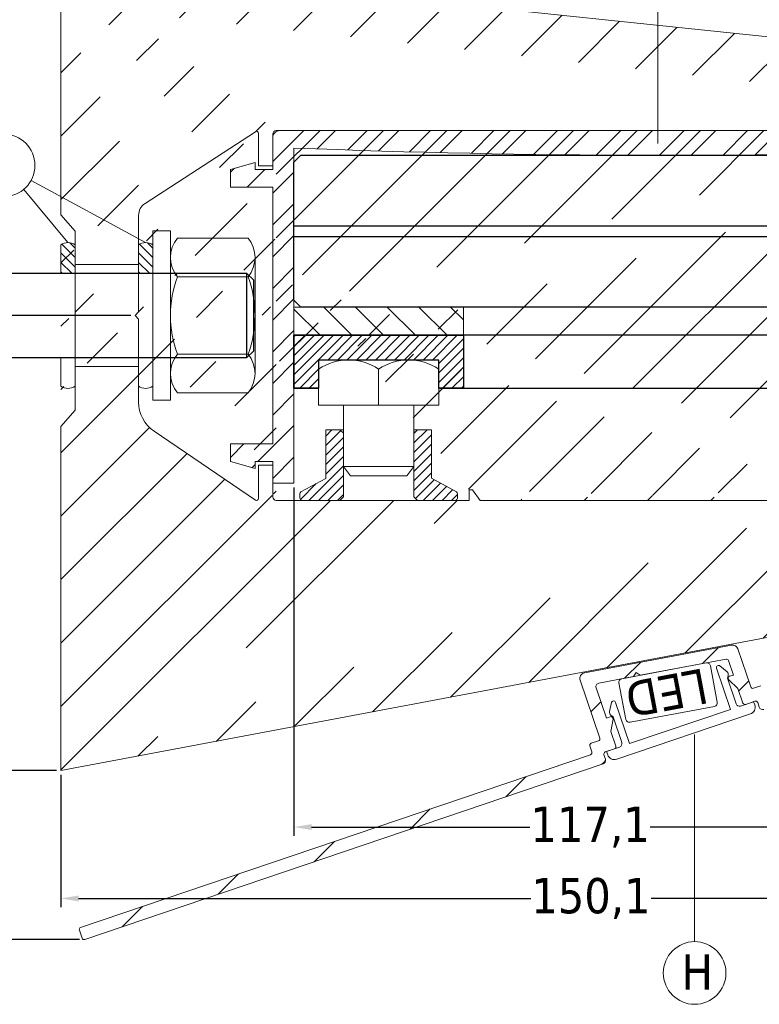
# Model space of a CAD drawing. Header units: millimetres. Extents: x 582 to 4940, y -30 to 2368.
# Tile 7 of 20: x 703 to 808, y 599 to 739. Entities that reach past the tile are written whole.
import ezdxf

# ---------------------------------------------------------------- set-up
doc = ezdxf.new("R2010")
doc.units = ezdxf.units.MM
doc.layers.get('0').update_dxf_attribs({"lineweight": 13})
for name, color, linetype, lineweight in [('CARTER LED', 8, 'Continuous', 13), ('DADO FLANGIATO M10', 33, 'Continuous', 9), ('FISSAGGIO M12', 213, 'Continuous', 9), ('GUARNIZIONI', 7, 'Continuous', 9), ('INDICATORI', 7, 'Continuous', 5), ('LED', 151, 'Continuous', 13), ('PENSILINA MAXI', 8, 'Continuous', 9), ('PLASTICA L GRANDE MAXI', 234, 'Continuous', 9), ('Quote', 5, 'Continuous', 9), ('SPESSORI 4 mm', 5, 'Continuous', 9), ('VITE M10X10', 183, 'Continuous', 9)]:
    doc.layers.add(name, color=color, linetype=linetype, lineweight=lineweight)
doc.layers.add('PLASTICA REGISTRO TRIANGOLARE MAXI', color=87, linetype='Continuous')
doc.layers.add('VETRO', color=140, linetype='Continuous')
doc.styles.get("Standard").update_dxf_attribs({"font": 'TAHOMA.TTF'})
doc.styles.add('STANDARD-Tahoma', font='TAHOMA.TTF')
doc.dimstyles.new('Annotativa millimetri', dxfattribs={"dimscale": 0, "dimtxt": 5, "dimasz": 2.5, "dimexe": 1.25, "dimexo": 0.625, "dimtad": 1, "dimtoh": 1, "dimdec": 1, "dimtxsty": 'Standard', "dimcen": 2.5, "dimclrd": 256, "dimclre": 256, "dimclrt": 7, "dimadec": 0, "dimazin": 0, "dimtfac": 1, "dimtdec": 1, "dimtmove": 0, "dimatfit": 3, "dimfxl": 1, "dimarcsym": 0})

# ---------------------------------------------------------------- blocks, each defined once
blk = doc.blocks.new('*D22')
at = {"layer": 'Defpoints', "color": 0}
for p in [(859.24, 660.76), (709.12, 632.17), (859.24, 614.05)]:
    blk.add_point(p, dxfattribs=at)
at = {"layer": 'Quote', "lineweight": -2}
for p, q in [((859.24, 660.14), (859.24, 612.8)), ((709.12, 631.55), (709.12, 612.8)), ((711.62, 614.05), (775.67, 614.05)), ((856.74, 614.05), (792.7, 614.05))]:
    blk.add_line(p, q, dxfattribs=at)
at = {"layer": 'Quote'}
for points in [[(711.62, 614.47), (711.62, 613.64), (709.12, 614.05)], [(856.74, 613.64), (856.74, 614.47), (859.24, 614.05)]]:
    blk.add_solid(points, dxfattribs=at)
at = {"layer": 'Quote', "color": 7, "insert": (784.18, 614.05), "char_height": 5, "attachment_point": 5}
blk.add_mtext('150,1', dxfattribs=at)
blk = doc.blocks.new('*D23')
at = {"layer": 'Defpoints', "color": 0}
for p in [(742.12, 672.93), (859.24, 660.76), (742.12, 624.17)]:
    blk.add_point(p, dxfattribs=at)
at = {"layer": 'Quote', "lineweight": -2}
for p, q in [((742.12, 672.3), (742.12, 622.92)), ((859.24, 660.14), (859.24, 622.92)), ((744.62, 624.17), (775.55, 624.17)), ((856.74, 624.17), (792.58, 624.17))]:
    blk.add_line(p, q, dxfattribs=at)
at = {"layer": 'Quote'}
for points in [[(744.62, 624.59), (744.62, 623.76), (742.12, 624.17)], [(856.74, 623.76), (856.74, 624.59), (859.24, 624.17)]]:
    blk.add_solid(points, dxfattribs=at)
at = {"layer": 'Quote', "color": 7, "insert": (784.07, 624.17), "char_height": 5, "attachment_point": 5}
blk.add_mtext('117,1', dxfattribs=at)
blk = doc.blocks.new('*D24')
at = {"layer": 'Defpoints', "color": 0}
for p in [(709.12, 746.67), (689.24, 632.17), (709.12, 632.17)]:
    blk.add_point(p, dxfattribs=at)
at = {"layer": 'Quote', "lineweight": -2}
for p, q in [((708.5, 746.67), (687.99, 746.67)), ((689.24, 744.17), (689.24, 673.22)), ((689.24, 634.67), (689.24, 655.99)), ((708.5, 632.17), (687.99, 632.17))]:
    blk.add_line(p, q, dxfattribs=at)
at = {"layer": 'Quote'}
for points in [[(689.66, 744.17), (688.83, 744.17), (689.24, 746.67)], [(688.83, 634.67), (689.66, 634.67), (689.24, 632.17)]]:
    blk.add_solid(points, dxfattribs=at)
at = {"layer": 'Quote', "color": 7, "insert": (689.24, 664.61), "char_height": 5, "attachment_point": 5, "rotation": 90}
blk.add_mtext('114,5', dxfattribs=at)
blk = doc.blocks.new('*D25')
at = {"layer": 'Defpoints', "color": 0}
for p in [(698.61, 696.67), (719.62, 696.67), (709.12, 632.17)]:
    blk.add_point(p, dxfattribs=at)
at = {"layer": 'Quote', "lineweight": -2}
for p, q in [((719, 696.67), (697.36, 696.67)), ((698.61, 694.17), (698.61, 671.4)), ((698.61, 634.67), (698.61, 657.45)), ((708.5, 632.17), (697.36, 632.17))]:
    blk.add_line(p, q, dxfattribs=at)
at = {"layer": 'Quote'}
for points in [[(699.03, 694.17), (698.19, 694.17), (698.61, 696.67)], [(698.19, 634.67), (699.03, 634.67), (698.61, 632.17)]]:
    blk.add_solid(points, dxfattribs=at)
at = {"layer": 'Quote', "color": 7, "insert": (698.61, 664.42), "char_height": 5, "attachment_point": 5, "rotation": 90}
blk.add_mtext('64,5', dxfattribs=at)
blk = doc.blocks.new('*D43')
at = {"layer": 'Defpoints', "color": 0}
for p in [(709.12, 746.67), (679.05, 608.23), (712.39, 608.23)]:
    blk.add_point(p, dxfattribs=at)
at = {"layer": 'Quote', "lineweight": -2}
for p, q in [((708.5, 746.67), (677.8, 746.67)), ((679.05, 744.17), (679.05, 673.32)), ((679.05, 610.73), (679.05, 655.9)), ((711.76, 608.23), (677.8, 608.23))]:
    blk.add_line(p, q, dxfattribs=at)
at = {"layer": 'Quote'}
for points in [[(679.46, 744.17), (678.63, 744.17), (679.05, 746.67)], [(678.63, 610.73), (679.46, 610.73), (679.05, 608.23)]]:
    blk.add_solid(points, dxfattribs=at)
at = {"layer": 'Quote', "color": 7, "insert": (679.05, 664.61), "char_height": 5, "attachment_point": 5, "rotation": 90}
blk.add_mtext('138,4', dxfattribs=at)

msp = doc.modelspace()

# ---------------------------------------------------------------- hatches: boundary and pattern name
h = msp.add_hatch()
h.set_pattern_fill('ANSI31', color=256, scale=2, style=0)
h.set_pattern_definition([(45, (400.196, -8.899), (-4.49013, 4.49013), [])])
edge = h.paths.add_edge_path()
edge.add_line((720.12, 703.92), (711.12, 703.92))
edge.add_line((720.12, 689.42), (711.12, 689.42))
edge.add_arc((857.91, 730.04), 1, 1, 84.3774)
edge.add_arc((857.32, 724.72), 0.35, 0, 90)
edge.add_line((852.52, 725.07), (857.32, 725.07))
edge.add_arc((852.52, 724.72), 0.35, 90, 180)
edge.add_arc((858.53, 723.37), 0.5, 270, 361)
edge.add_line((856.77, 722.87), (858.53, 722.87))
edge.add_arc((856.77, 723.22), 0.35, 180, 270)
edge.add_line((856.42, 723.47), (856.42, 723.22))
edge.add_arc((856.52, 723.47), 0.1, 90.0001, 179.9999)
edge.add_line((857.32, 723.57), (856.52, 723.57))
edge.add_arc((857.32, 723.92), 0.35, 270, 360)
edge.add_arc((852.52, 723.92), 0.35, 180, 270)
edge.add_line((853.32, 723.57), (852.52, 723.57))
edge.add_arc((853.32, 723.47), 0.1, 0, 90)
edge.add_line((853.42, 723.22), (853.42, 723.47))
edge.add_arc((853.07, 723.22), 0.35, 269.9999, 360)
edge.add_line((849.56, 668.9), (849.48, 668.9))
edge.add_line((850.57, 668.8), (849.56, 668.9))
edge.add_arc((850.54, 668.5), 0.3, 0, 84.2929)
edge.add_line((850.84, 660.24), (850.84, 668.5))
edge.add_arc((850.54, 660.24), 0.3, 275.7071, 360)
edge.add_line((849.56, 659.84), (850.57, 659.94))
edge.add_line((849.48, 659.84), (849.56, 659.84))
edge.add_line((842.42, 671.97), (842.42, 670.47))
edge.add_line((842.92, 671.97), (842.42, 671.97))
edge.add_line((843.92, 670.56), (842.92, 671.97))
edge.add_line((843.97, 670.39), (843.92, 670.56))
edge.add_line((843.97, 669.08), (843.97, 670.39))
edge.add_arc((844.27, 669.08), 0.3, 180, 270)
edge.add_line((848.8, 668.78), (844.27, 668.78))
edge.add_line((848.88, 668.79), (848.8, 668.78))
edge.add_line((848.77, 659.96), (848.86, 659.95))
edge.add_line((844.27, 659.96), (848.77, 659.96))
edge.add_arc((844.27, 659.66), 0.3, 90.0543, 179.9457)
edge.add_line((843.97, 658.03), (843.97, 659.66))
edge.add_arc((843.47, 658.03), 0.5, 280.6826, 360.0219)
edge.add_line((849.48, 668.9), (848.88, 668.79))
edge.add_line((848.86, 659.95), (849.48, 659.84))
edge.add_line((859.03, 723.38), (858.91, 730.05))
edge.add_line((857.67, 724.72), (857.67, 723.92))
edge.add_line((852.17, 723.92), (852.17, 724.72))
edge.add_arc((709.47, 740.37), 0.35, 90.0001, 179.9999)
edge.add_line((709.72, 740.72), (709.47, 740.72))
edge.add_arc((709.72, 740.62), 0.1, 0.0001, 89.9999)
edge.add_line((709.82, 739.82), (709.82, 740.62))
edge.add_arc((710.17, 739.82), 0.35, 180.0001, 269.9999)
edge.add_line((710.97, 739.47), (710.17, 739.47))
edge.add_arc((710.97, 739.82), 0.35, 270.0001, 359.9999)
edge.add_line((711.32, 744.62), (711.32, 739.82))
edge.add_arc((710.97, 744.62), 0.35, 0, 90)
edge.add_line((710.17, 744.97), (710.97, 744.97))
edge.add_arc((710.17, 744.62), 0.35, 90, 180)
edge.add_line((709.82, 743.82), (709.82, 744.62))
edge.add_arc((709.72, 743.82), 0.1, 270, 360)
edge.add_line((709.47, 743.72), (709.72, 743.72))
edge.add_arc((709.47, 744.07), 0.35, 180.0001, 269.9999)
edge.add_line((709.12, 746.67), (709.12, 744.07))
edge.add_line((766.92, 671.97), (766.92, 670.47))
edge.add_line((767.42, 671.97), (766.92, 671.97))
edge.add_line((768.48, 670.47), (767.42, 671.97))
edge.add_line((815.92, 670.47), (768.48, 670.47))
edge.add_line((816.92, 671.97), (815.92, 670.47))
edge.add_line((817.42, 671.97), (816.92, 671.97))
edge.add_line((817.42, 670.48), (817.42, 671.97))
edge.add_line((720.12, 704.02), (720.12, 710.86))
edge.add_arc((736.82, 722.47), 0.3, 0, 123.0879)
edge.add_line((721.03, 712.54), (736.66, 722.72))
edge.add_arc((722.12, 710.86), 2, 123.0879, 180)
edge.add_arc((725.12, 684.41), 5, 180, 235.7552)
edge.add_line((736.66, 670.51), (722.31, 680.28))
edge.add_arc((736.82, 670.76), 0.3, 235.7552, 360.0063)
edge.add_line((737.12, 675.47), (737.12, 670.76))
edge.add_line((739.12, 675.47), (737.12, 675.47))
edge.add_line((739.12, 670.97), (739.12, 675.47))
edge.add_arc((739.62, 670.97), 0.5, 180.0063, 270)
edge.add_arc((739.62, 722.37), 0.5, 89.9999, 180)
edge.add_line((739.12, 717.87), (739.12, 722.37))
edge.add_line((737.12, 717.87), (739.12, 717.87))
edge.add_line((737.12, 722.47), (737.12, 717.87))
edge.add_line((711.12, 683.23), (709.12, 680.92))
edge.add_line((709.12, 710.95), (711.12, 708.64))
edge.add_line((709.12, 680.92), (709.12, 632.17))
edge.add_line((766.92, 670.47), (739.62, 670.47))
edge.add_line((709.12, 740.37), (709.12, 710.95))
edge.add_line((842.42, 670.47), (817.42, 670.48))
edge.add_line((709.12, 632.17), (843.57, 657.53))
edge.add_line((858.01, 731.03), (709.12, 746.67))
edge.add_line((739.62, 722.87), (853.07, 722.87))
edge.add_line((720.12, 684.41), (720.12, 689.42))
edge.add_line((711.12, 689.42), (711.12, 683.23))
edge.add_line((711.12, 708.64), (711.12, 703.92))
h = msp.add_hatch()
h.set_pattern_fill('ANSI31', color=256, scale=2, style=0)
edge = h.paths.add_edge_path()
edge.add_line((855.39, 686.16), (855.19, 685.96))
edge.add_line((855.19, 685.96), (853.44, 685.96))
edge.add_line((853.44, 685.96), (853.14, 686.26))
edge.add_line((853.14, 686.26), (852.84, 685.96))
edge.add_line((852.84, 685.96), (851.68, 685.96))
edge.add_arc((851.68, 686.46), 0.5, 180, 270, ccw=False)
edge.add_line((851.18, 686.46), (851.18, 688.86))
edge.add_arc((851.68, 688.86), 0.5, 90, 180, ccw=False)
edge.add_line((851.68, 689.36), (853.28, 689.36))
edge.add_arc((853.28, 689.01), 0.35, 0.0001, 89.9999, ccw=False)
edge.add_line((853.63, 689.01), (853.63, 688.76))
edge.add_arc((853.53, 688.76), 0.1, 270, 360, ccw=False)
edge.add_line((853.53, 688.66), (852.73, 688.66))
edge.add_arc((852.73, 688.31), 0.35, 90, 180)
edge.add_line((852.38, 688.31), (852.38, 687.51))
edge.add_arc((852.73, 687.51), 0.35, 180, 270)
edge.add_line((852.73, 687.16), (857.53, 687.16))
edge.add_arc((857.53, 687.51), 0.35, 270, 360)
edge.add_line((857.88, 687.51), (857.88, 688.31))
edge.add_arc((857.53, 688.31), 0.35, 0, 90)
edge.add_line((857.53, 688.66), (856.73, 688.66))
edge.add_arc((856.73, 688.76), 0.1, 180.0001, 269.9999, ccw=False)
edge.add_line((856.63, 688.76), (856.63, 689.01))
edge.add_arc((856.98, 689.01), 0.35, 90, 180, ccw=False)
edge.add_line((856.98, 689.36), (858.74, 689.36))
edge.add_arc((858.74, 688.86), 0.5, 0, 90, ccw=False)
edge.add_line((859.24, 688.86), (859.24, 660.14))
edge.add_arc((856.24, 660.14), 3, 288.7261, 360, ccw=False)
edge.add_line((857.21, 657.3), (808.66, 640.84))
edge.add_arc((808.5, 641.32), 0.5, 198.726, 288.726, ccw=False)
edge.add_line((808.03, 641.16), (807.8, 641.82))
edge.add_arc((807.52, 641.72), 0.3, 18.7261, 108.726)
edge.add_line((807.42, 642.01), (806.1, 641.56))
edge.add_arc((806, 641.84), 0.3, 198.726, 288.726, ccw=False)
edge.add_line((805.72, 641.74), (805.01, 643.83))
edge.add_line((805.01, 643.83), (803.71, 645.03))
edge.add_arc((803.92, 645.25), 0.3, 108.726, 227.1395, ccw=False)
edge.add_line((803.82, 645.54), (804.37, 645.72))
edge.add_line((804.37, 645.72), (803.67, 647.77))
edge.add_arc((803.39, 647.68), 0.3, 18.7261, 100.6826)
edge.add_line((803.33, 647.97), (791.17, 645.68))
edge.add_line((791.17, 645.68), (790.59, 646.08))
edge.add_line((790.59, 646.08), (790.19, 645.49))
edge.add_line((790.19, 645.49), (785.3, 644.57))
edge.add_arc((785.39, 644.08), 0.5, 100.6826, 198.7259)
edge.add_line((784.92, 643.92), (786.37, 639.62))
edge.add_line((786.37, 639.62), (786.92, 639.81))
edge.add_arc((787.02, 639.52), 0.3, -9.6874, 108.726, ccw=False)
edge.add_line((787.31, 639.47), (787.01, 637.73))
edge.add_line((787.01, 637.73), (787.72, 635.64))
edge.add_arc((787.44, 635.55), 0.3, -71.2739, 18.726, ccw=False)
edge.add_line((787.53, 635.26), (786.21, 634.81))
edge.add_arc((786.3, 634.53), 0.3, 108.726, 198.726)
edge.add_line((786.02, 634.43), (786.24, 633.77))
edge.add_arc((785.77, 633.61), 0.5, -71.274, 18.726, ccw=False)
edge.add_line((785.93, 633.14), (712.49, 608.24))
edge.add_arc((712.4, 608.53), 0.3, 198.7261, 288.726, ccw=False)
edge.add_line((712.11, 608.43), (711.73, 609.57))
edge.add_arc((712.01, 609.66), 0.3, 108.726, 198.726, ccw=False)
edge.add_line((711.91, 609.95), (784.12, 634.42))
edge.add_arc((784.03, 634.71), 0.3, 288.726, 378.726)
edge.add_line((784.31, 634.81), (784.02, 635.66))
edge.add_arc((784.31, 635.75), 0.3, 108.726, 198.726, ccw=False)
edge.add_line((784.21, 636.04), (785.25, 636.39))
edge.add_arc((785.15, 636.68), 0.3, 288.726, 378.726)
edge.add_line((785.44, 636.77), (782.66, 644.98))
edge.add_arc((783.41, 645.23), 0.8, 100.6826, 198.726, ccw=False)
edge.add_line((783.27, 646.02), (804.11, 649.95))
edge.add_arc((804.26, 649.16), 0.8, 18.7261, 100.6826, ccw=False)
edge.add_line((805.01, 649.42), (806.84, 644.03))
edge.add_arc((807.13, 644.12), 0.3, 198.7261, 288.726)
edge.add_line((807.22, 643.84), (808.26, 644.19))
edge.add_arc((808.36, 643.91), 0.3, 18.726, 108.726, ccw=False)
edge.add_line((808.64, 644), (808.93, 643.15))
edge.add_arc((809.22, 643.25), 0.3, 198.7261, 288.726)
edge.add_line((809.31, 642.96), (851.24, 657.18))
edge.add_arc((851.14, 657.46), 0.3, 288.726, 450)
edge.add_line((851.14, 657.76), (845.19, 657.76))
edge.add_line((845.19, 657.76), (845.19, 658.66))
edge.add_arc((844.89, 658.66), 0.3, 360, 450)
edge.add_line((844.89, 658.96), (844.19, 658.96))
edge.add_line((844.19, 658.96), (844.19, 659.35))
edge.add_line((844.19, 659.35), (845.17, 660))
edge.add_arc((845.34, 659.75), 0.3, 45, 123.2359, ccw=False)
edge.add_arc((845.76, 660.17), 0.3, 225, 315)
edge.add_arc((846.19, 659.75), 0.3, 45, 135, ccw=False)
edge.add_arc((846.61, 660.17), 0.3, 225, 315)
edge.add_arc((847.04, 659.75), 0.3, 45, 135, ccw=False)
edge.add_arc((847.46, 660.17), 0.3, 225, 315)
edge.add_arc((847.88, 659.75), 0.3, 45, 135, ccw=False)
edge.add_arc((848.31, 660.17), 0.3, 225, 315)
edge.add_line((848.52, 659.96), (848.73, 660.05))
edge.add_arc((848.73, 659.75), 0.3, 0, 90, ccw=False)
edge.add_line((849.03, 659.75), (849.03, 658.96))
edge.add_line((849.03, 658.96), (856.94, 658.96))
edge.add_arc((856.94, 659.46), 0.5, 270, 360)
edge.add_line((857.44, 659.46), (857.44, 669.79))
edge.add_arc((857.04, 669.79), 0.4, 0, 180)
edge.add_line((856.64, 669.79), (849.03, 669.79))
edge.add_line((849.03, 669.79), (849.03, 669))
edge.add_arc((848.73, 669), 0.3, -90, 0, ccw=False)
edge.add_line((848.73, 668.7), (848.52, 668.79))
edge.add_arc((848.31, 668.57), 0.3, 45, 135)
edge.add_arc((847.88, 669), 0.3, 225, 315, ccw=False)
edge.add_arc((847.46, 668.57), 0.3, 45, 135)
edge.add_arc((847.04, 669), 0.3, 225, 315, ccw=False)
edge.add_arc((846.61, 668.57), 0.3, 45, 135)
edge.add_arc((846.19, 669), 0.3, 225, 315, ccw=False)
edge.add_arc((845.76, 668.57), 0.3, 45, 135)
edge.add_arc((845.34, 669), 0.3, 236.7641, 315, ccw=False)
edge.add_line((845.17, 668.75), (844.12, 669.43))
edge.add_arc((844.29, 669.69), 0.3, 90, 236.7641, ccw=False)
edge.add_line((844.29, 669.99), (844.89, 669.99))
edge.add_arc((844.89, 670.29), 0.3, 270, 359.9963)
edge.add_line((845.19, 670.29), (845.19, 670.99))
edge.add_line((845.19, 670.99), (857.14, 670.99))
edge.add_arc((857.14, 671.29), 0.3, 270, 360)
edge.add_line((857.44, 671.29), (857.44, 685.46))
edge.add_arc((856.94, 685.46), 0.5, 0, 90)
edge.add_line((856.94, 685.96), (855.59, 685.96))
edge.add_line((855.59, 685.96), (855.39, 686.16))
at = {"layer": 'DADO FLANGIATO M10'}
h = msp.add_hatch(dxfattribs=at)
h.set_pattern_fill('ANSI31', color=256, scale=0.3, style=0)
h.set_pattern_definition([(45, (447.0939, 362.5409), (-0.6735192, 0.6735192), [])])
edge = h.paths.add_edge_path()
edge.add_line((746.62, 673.58), (743.12, 671.67))
edge.add_arc((743.31, 671.4), 0.338, 124.8086, 180.7384)
edge.add_line((742.97, 671.39), (742.97, 670.8))
edge.add_arc((743.29, 670.79), 0.318, 177.7104, 267.5151)
edge.add_line((743.28, 670.47), (748.62, 670.47))
edge.add_line((748.62, 670.47), (749.12, 670.97))
edge.add_line((749.12, 670.97), (749.12, 679.97))
edge.add_line((749.12, 679.97), (748.62, 680.47))
edge.add_line((748.62, 680.47), (746.62, 680.47))
edge.add_line((746.62, 680.47), (746.62, 673.58))
edge = h.paths.add_edge_path()
edge.add_line((761.62, 673.6), (761.62, 680.47))
edge.add_line((761.62, 680.47), (759.62, 680.47))
edge.add_line((759.62, 680.47), (759.12, 679.97))
edge.add_line((759.12, 679.97), (759.12, 670.97))
edge.add_line((759.12, 670.97), (759.62, 670.47))
edge.add_line((759.62, 670.47), (764.97, 670.47))
edge.add_arc((764.95, 670.79), 0.318, 272.4849, 362.2896)
edge.add_line((765.27, 670.8), (765.27, 671.39))
edge.add_arc((764.93, 671.4), 0.338, 359.2614, 415.1915)
edge.add_line((765.13, 671.67), (761.62, 673.6))
at = {"layer": 'GUARNIZIONI'}
h = msp.add_hatch(dxfattribs=at)
h.set_pattern_fill('ANSI31', color=256, scale=0.3, angle=270, style=0)
h.set_pattern_definition([(315, (-11.246, 790.10105), (0.6735192, 0.6735192), [])])
h.paths.add_polyline_path([(709.12, 706.67, -0.327803), (711.12, 706.67), (711.12, 702.67), (709.12, 702.67)])
h.paths.add_polyline_path([(709.12, 686.67, 0.327803), (711.12, 686.67), (711.12, 690.67), (709.12, 690.67)], flags=16)
h.paths.add_polyline_path([(709.12, 690.67), (711.12, 690.67), (711.12, 686.67, -0.327803), (709.12, 686.67)])
h = msp.add_hatch(dxfattribs=at)
h.set_pattern_fill('ANSI31', color=256, scale=0.3, angle=270, style=0)
h.set_pattern_definition([(315, (-0.2457, 790.10105), (0.6735192, 0.6735192), [])])
h.paths.add_polyline_path([(720.12, 706.67, -0.327803), (722.12, 706.67), (722.12, 702.67), (720.12, 702.67)])
h.paths.add_polyline_path([(720.12, 686.67, 0.327803), (722.12, 686.67), (722.12, 690.67), (720.12, 690.67)], flags=16)
h.paths.add_polyline_path([(720.12, 690.67), (722.12, 690.67), (722.12, 686.67, -0.327803), (720.12, 686.67)])
at = {"layer": 'PLASTICA L GRANDE MAXI'}
h = msp.add_hatch(dxfattribs=at)
h.set_pattern_fill('ANSI31', color=256, style=0)
h.set_pattern_definition([(45, (324.5972, 627.2436), (-2.245064, 2.245064), [])])
edge = h.paths.add_edge_path()
edge.add_arc((795.02, 2077.14), 1357.76, 267.76718, 271.97323)
edge.add_line((841.77, 720.18), (849.82, 720.18))
edge.add_line((849.82, 720.18), (849.82, 720.18))
edge.add_arc((849.82, 720.48), 0.3, 270, 360)
edge.add_line((850.12, 720.48), (850.12, 720.48))
edge.add_line((850.12, 720.48), (850.12, 722.87))
edge.add_line((850.12, 722.87), (740.12, 722.87))
edge.add_arc((740.12, 721.87), 1, 90, 180)
edge.add_line((739.12, 721.87), (739.12, 720.53))
edge.add_line((739.12, 720.53), (739.12, 717.37))
edge.add_line((739.12, 717.37), (736.62, 717.37))
edge.add_line((736.62, 717.37), (736.62, 718.37))
edge.add_line((736.62, 718.37), (733.12, 717.37))
edge.add_line((733.12, 717.37), (733.12, 714.87))
edge.add_line((733.12, 714.87), (739.12, 714.87))
edge.add_line((739.12, 714.87), (739.12, 678.47))
edge.add_line((739.12, 678.47), (733.12, 678.47))
edge.add_line((733.12, 678.47), (733.12, 675.97))
edge.add_line((733.12, 675.97), (736.62, 674.97))
edge.add_line((736.62, 674.97), (736.62, 675.97))
edge.add_line((736.62, 675.97), (739.12, 675.97))
edge.add_line((739.12, 675.97), (739.12, 672.93))
edge.add_line((739.12, 672.93), (742.12, 672.93))
edge.add_line((742.12, 672.93), (742.12, 720.4))
at = {"layer": 'PLASTICA REGISTRO TRIANGOLARE MAXI'}
h = msp.add_hatch(dxfattribs=at)
h.set_pattern_fill('ANSI31', color=256, scale=0.3, style=0)
h.paths.add_polyline_path([(745.62, 686.36), (742.12, 686.36), (742.12, 693.86), (766.12, 693.86), (766.12, 686.36), (762.62, 686.36), (762.62, 690.36), (745.62, 690.36)])
at = {"layer": 'SPESSORI 4 mm'}
h = msp.add_hatch(dxfattribs=at)
h.set_pattern_fill('ANSI31', color=256, angle=90, style=0)
h.set_pattern_definition([(135, (1229.553, 650.1795), (-2.245064, -2.245064), [])])
h.paths.add_polyline_path([(742.12, 693.86), (742.12, 697.86), (766.12, 697.86), (766.12, 693.86), (745.12, 693.86)])

# ---------------------------------------------------------------- linework, layer by layer
for p, q in [((793.65, 761.88), (793.65, 721.04)), ((710.12, 707), (703.85, 714.53)), ((704.9, 715.82), (721.12, 707)), ((798.87, 607.94), (798.87, 637.31))]:
    msp.add_line(p, q)
at = {"layer": 'CARTER LED'}
msp.add_lwpolyline([(808.66, 640.84, -0.414214), (808.03, 641.16), (807.8, 641.82, 0.414213), (807.42, 642.01), (806.1, 641.56, -0.414214), (805.72, 641.74), (805.01, 643.83), (803.71, 645.03, -0.568156), (803.82, 645.54), (804.37, 645.72), (803.67, 647.77, 0.373668), (803.33, 647.97), (791.17, 645.68), (790.59, 646.08), (790.19, 645.49), (785.3, 644.57, 0.455955), (784.92, 643.92), (786.37, 639.62), (786.92, 639.81, -0.568156), (787.31, 639.47), (787.01, 637.73), (787.72, 635.64, -0.414213), (787.53, 635.26), (786.21, 634.81, 0.414214), (786.02, 634.43), (786.24, 633.77, -0.414214), (785.93, 633.14), (712.49, 608.24, -0.414213), (712.11, 608.43), (711.73, 609.57, -0.414214), (711.91, 609.95), (784.12, 634.42, 0.414214), (784.31, 634.81), (784.02, 635.66, -0.414214), (784.21, 636.04), (785.25, 636.39, 0.414214), (785.44, 636.77), (782.66, 644.98, -0.455955), (783.27, 646.02), (804.11, 649.95, -0.373668), (805.01, 649.42), (806.84, 644.03, 0.414213), (807.22, 643.84), (808.26, 644.19, -0.414214)], format="xyb", dxfattribs=at)
at = {"layer": 'DADO FLANGIATO M10'}
for p, q in [((748.62, 680.47), (749.12, 680.47)), ((759.62, 680.47), (759.12, 680.47)), ((759.62, 670.47), (748.62, 670.47))]:
    msp.add_line(p, q, dxfattribs=at)
for points in [[(746.62, 673.58), (743.12, 671.67, 0.249003), (742.97, 671.39), (742.97, 670.8, 0.413215), (743.28, 670.47), (748.62, 670.47), (749.12, 670.97), (749.12, 679.97), (748.62, 680.47), (746.62, 680.47)], [(761.62, 673.6), (761.62, 680.47), (759.62, 680.47), (759.12, 679.97), (759.12, 670.97), (759.62, 670.47), (764.97, 670.47, 0.413216), (765.27, 670.8), (765.27, 671.39, 0.249004), (765.13, 671.67)]]:
    msp.add_lwpolyline(points, format="xyb", close=True, dxfattribs=at)
at = {"layer": 'FISSAGGIO M12'}
for p, q in [((735.62, 707.64), (725.62, 707.64)), ((724.62, 704.9), (724.62, 688.45)), ((736.62, 688.45), (736.62, 704.9)), ((725.62, 702.16), (735.62, 702.16)), ((725.62, 691.19), (735.62, 691.19)), ((725.62, 685.7), (735.62, 685.7))]:
    msp.add_line(p, q, dxfattribs=at)
at = {"layer": 'FISSAGGIO M12', "elevation": -407.66}
msp.add_lwpolyline([(722.12, 708.67), (724.62, 708.67), (724.62, 684.67), (722.12, 684.67)], close=True, dxfattribs=at)
at = {"layer": 'FISSAGGIO M12', "linetype": 'ByBlock', "lineweight": -2, "elevation": -407.66}
for points in [[(597.42, 702.67), (735.42, 702.67)], [(735.42, 690.67), (597.42, 690.67)]]:
    msp.add_lwpolyline(points, dxfattribs=at)
at = {"layer": 'FISSAGGIO M12', "linetype": 'ByBlock', "lineweight": -2}
msp.add_lwpolyline([(736.42, 701.67), (735.42, 702.67), (735.42, 690.67), (736.42, 691.67)], close=True, dxfattribs=at)
at = {"layer": 'FISSAGGIO M12'}
for centre, radius, start, end in [((728.88, 704.9, -407.66), 4.26, 139.932, 220.068), ((732.36, 704.9, -407.66), 4.26, 319.932, 40.068), ((740.17, 696.67, -407.66), 15.54, 159.3345, 200.6655), ((721.08, 696.67, -407.66), 15.54, 339.3345, 20.6655), ((728.88, 688.45, -407.66), 4.26, 139.932, 220.068), ((732.36, 688.45, -407.66), 4.26, 319.932, 40.068)]:
    msp.add_arc(centre, radius, start, end, dxfattribs=at)
at = {"layer": 'GUARNIZIONI', "color": 0, "elevation": -407.66}
for points in [[(711.12, 706.67, 0.327803), (709.12, 706.67), (709.12, 702.67), (711.12, 702.67), (711.12, 706.67)], [(722.12, 706.67, 0.327803), (720.12, 706.67), (720.12, 702.67), (722.12, 702.67), (722.12, 706.67)], [(711.12, 686.67, -0.327803), (709.12, 686.67), (709.12, 690.67), (711.12, 690.67), (711.12, 686.67)], [(722.12, 686.67, -0.327803), (720.12, 686.67), (720.12, 690.67), (722.12, 690.67), (722.12, 686.67)]]:
    msp.add_lwpolyline(points, format="xyb", dxfattribs=at)
at = {"layer": 'INDICATORI', "color": 0}
for centre in [(701, 717.94), (798.87, 603.49)]:
    msp.add_circle(centre, 4.44, dxfattribs=at)
at = {"layer": 'LED', "elevation": -407.66}
for points in [[(801.98, 646.69, -0.758991), (802.46, 647.02), (803.46, 646.18, -0.289083), (803.62, 645.67), (803.52, 645.27), (804.75, 641.63, 0.414214), (805.39, 641.32), (807.23, 641.94), (807.39, 641.47, -0.414214), (806.77, 640.2), (787.83, 633.78, -0.414214), (786.56, 634.41), (786.4, 634.88), (788.24, 635.51, 0.414214), (788.56, 636.14), (787.32, 639.78), (787, 640.03, -0.289083), (786.82, 640.53), (787.1, 641.81, -0.758991), (787.68, 641.84), (789.66, 635.99), (803.97, 640.84)], [(800.52, 647.44), (788.55, 645.19, 0.414214), (788.15, 644.6), (789.13, 639.41, 0.414214), (789.72, 639.02), (801.68, 641.27, 0.414214), (802.08, 641.86), (801.1, 647.04, 0.414214)]]:
    msp.add_lwpolyline(points, format="xyb", close=True, dxfattribs=at)
at = {"layer": 'PENSILINA MAXI'}
for p, q in [((858.01, 731.03, -407.66), (709.12, 746.67, -407.66)), ((709.12, 740.37, -407.66), (709.12, 710.95, -407.66)), ((739.62, 722.87, -407.66), (853.07, 722.87, -407.66)), ((721.03, 712.54, -407.66), (736.66, 722.72, -407.66)), ((737.12, 722.47, -407.66), (737.12, 717.87, -407.66)), ((739.12, 717.87, -407.66), (739.12, 722.37, -407.66)), ((737.12, 717.87, -407.66), (739.12, 717.87, -407.66)), ((709.12, 710.95, -407.66), (711.12, 708.64, -407.66)), ((720.12, 704.02, -407.66), (720.12, 710.86, -407.66)), ((711.12, 708.64, -407.66), (711.12, 703.92)), ((720.12, 703.92), (711.12, 703.92)), ((720.12, 689.42), (711.12, 689.42)), ((711.12, 689.42), (711.12, 683.23, -407.66)), ((720.12, 684.41, -407.66), (720.12, 689.42)), ((711.12, 683.23, -407.66), (709.12, 680.92, -407.66)), ((709.12, 680.92, -407.66), (709.12, 632.17, -407.66)), ((736.66, 670.51, -407.66), (722.31, 680.28, -407.66)), ((739.12, 675.47, -407.66), (737.12, 675.47, -407.66)), ((737.12, 675.47, -407.66), (737.12, 670.76, -407.66)), ((739.12, 670.97, -407.66), (739.12, 675.47, -407.66)), ((767.42, 671.97, -407.66), (766.92, 671.97, -407.66)), ((766.92, 671.97, -407.66), (766.92, 670.47, -407.66)), ((768.48, 670.47, -407.66), (767.42, 671.97, -407.66)), ((766.92, 670.47, -407.66), (739.62, 670.47, -407.66)), ((815.92, 670.47, -407.66), (768.48, 670.47, -407.66)), ((709.12, 632.17, -407.66), (843.57, 657.53, -407.66))]:
    msp.add_line(p, q, dxfattribs=at)
for points in [[(720.12, 684.41), (720.12, 696.17), (719.62, 696.67), (720.12, 697.17), (720.12, 710.86)], [(711.12, 708.64), (711.12, 683.23)]]:
    msp.add_lwpolyline(points, dxfattribs=at)
for centre, radius, start, end in [((739.62, 722.37, -407.66), 0.5, 89.9999, 180), ((736.82, 722.47, -407.66), 0.3, 0, 123.0879), ((722.12, 710.86, -407.66), 2, 123.0879, 180), ((725.12, 684.41, -407.66), 5, 180, 235.7552), ((736.82, 670.76, -407.66), 0.3, 235.7552, 0.0063), ((739.62, 670.97, -407.66), 0.5, 180.0063, 270)]:
    msp.add_arc(centre, radius, start, end, dxfattribs=at)
at = {"layer": 'PLASTICA L GRANDE MAXI', "elevation": -407.66}
for points in [[(850.12, 722.87), (740.12, 722.87, 0.414214), (739.12, 721.87), (739.12, 720.53), (739.12, 717.37), (736.62, 717.37), (736.62, 718.37), (733.12, 717.37), (733.12, 714.87), (739.12, 714.87), (739.12, 678.47), (733.12, 678.47), (733.12, 675.97), (736.62, 674.97), (736.62, 675.97), (739.12, 675.97), (739.12, 672.93), (742.12, 672.93), (742.12, 720.4)], [(742.12, 720.4, 0.018354), (841.77, 720.18)]]:
    msp.add_lwpolyline(points, format="xyb", dxfattribs=at)
at = {"layer": 'PLASTICA REGISTRO TRIANGOLARE MAXI'}
msp.add_lwpolyline([(745.62, 686.36), (742.12, 686.36), (742.12, 693.86), (766.12, 693.86), (766.12, 686.36), (762.62, 686.36), (762.62, 690.36), (745.62, 690.36)], close=True, dxfattribs=at)
msp.add_lwpolyline([(762.62, 686.36), (843.62, 686.36), (843.62, 693.86), (742.12, 693.86), (742.12, 686.36), (745.62, 686.36)], dxfattribs=at)
at = {"layer": 'SPESSORI 4 mm', "elevation": -407.66}
msp.add_lwpolyline([(742.12, 693.86), (742.12, 697.86), (766.12, 697.86), (766.12, 693.86)], close=True, dxfattribs=at)
at = {"layer": 'VETRO'}
for p, q in [((742.12, 709.36), (915.78, 709.36)), ((742.12, 707.87), (915.78, 707.87))]:
    msp.add_line(p, q, dxfattribs=at)
at = {"layer": 'VETRO', "elevation": -407.66}
msp.add_lwpolyline([(915.78, 697.86), (743.12, 697.86), (742.12, 698.86), (742.12, 718.38), (743.12, 719.38), (915.78, 719.38)], dxfattribs=at)
at = {"layer": 'VITE M10X10'}
for p, q in [((754.12, 689.08), (754.12, 683.96)), ((749.12, 683.96), (759.12, 683.96)), ((749.12, 675.29), (759.12, 675.29))]:
    msp.add_line(p, q, dxfattribs=at)
msp.add_lwpolyline([(749.12, 675.29), (750.12, 673.96), (758.12, 673.96), (759.12, 675.29), (759.12, 683.96), (762.62, 683.96), (762.62, 690.36), (745.62, 690.36), (745.62, 683.96), (749.12, 683.96)], close=True, dxfattribs=at)
for centre in [(749.87, 682.66, -407.66), (758.37, 682.66, -407.66)]:
    msp.add_arc(centre, 7.7, 56.5023, 123.4977, dxfattribs=at)

# ---------------------------------------------------------------- texts
at = {"layer": 'INDICATORI', "color": 0, "insert": (797.03, 606.13), "char_height": 5, "width": 4.1965, "attachment_point": 1, "style": 'STANDARD-Tahoma'}
msp.add_mtext('H', dxfattribs=at)
at = {"layer": 'LED', "insert": (801.06, 641.79, -407.66), "char_height": 2.5, "width": 12.1743, "attachment_point": 1, "rotation": 190.6826}
msp.add_mtext('{\\H2x;LED}', dxfattribs=at)

# ---------------------------------------------------------------- dimensions: what is measured, and where the dimension line sits
at = {"layer": 'Quote'}
for base, p2, picture, middle in [((679.05, 608.23), (712.39, 608.23), '*D43', (679.05, 664.61)), ((689.24, 632.17), (709.12, 632.17), '*D24', (689.24, 664.61))]:
    dim = msp.add_linear_dim(base=base, p1=(709.12, 746.67), p2=p2, angle=90, dimstyle='Annotativa millimetri', override={"dimscale": 1, "dimtad": 0, "dimlfac": 1, "dimtxsty": 'Standard', "dimsah": 1, "dimtolj": 0}, dxfattribs=at)
    dim.commit()
    dim.dimension.update_dxf_attribs({"geometry": picture, "text_midpoint": middle, "dimtype": 160})
dim = msp.add_linear_dim(base=(698.61, 696.67), p1=(709.12, 632.17), p2=(719.62, 696.67), angle=90, dimstyle='Annotativa millimetri', override={"dimscale": 1, "dimtad": 0, "dimlfac": 1, "dimtxsty": 'Standard', "dimsah": 1, "dimtolj": 0}, dxfattribs=at)
dim.commit()
dim.dimension.update_dxf_attribs({"geometry": '*D25', "text_midpoint": (698.61, 664.42)})
dim = msp.add_linear_dim(base=(742.12, 624.17), p1=(859.24, 660.76), p2=(742.12, 672.93, -407.66), dimstyle='Annotativa millimetri', override={"dimscale": 1, "dimtad": 0, "dimlfac": 1, "dimtxsty": 'Standard', "dimsah": 1, "dimtolj": 0}, dxfattribs=at)
dim.commit()
dim.dimension.update_dxf_attribs({"geometry": '*D23', "text_midpoint": (784.07, 624.17), "dimtype": 160})
dim = msp.add_linear_dim(base=(859.24, 614.05), p1=(709.12, 632.17), p2=(859.24, 660.76), dimstyle='Annotativa millimetri', override={"dimscale": 1, "dimtad": 0, "dimlfac": 1, "dimtxsty": 'Standard', "dimsah": 1, "dimtolj": 0}, dxfattribs=at)
dim.commit()
dim.dimension.update_dxf_attribs({"geometry": '*D22', "text_midpoint": (784.18, 614.05)})

doc.saveas('drawing.dxf')
